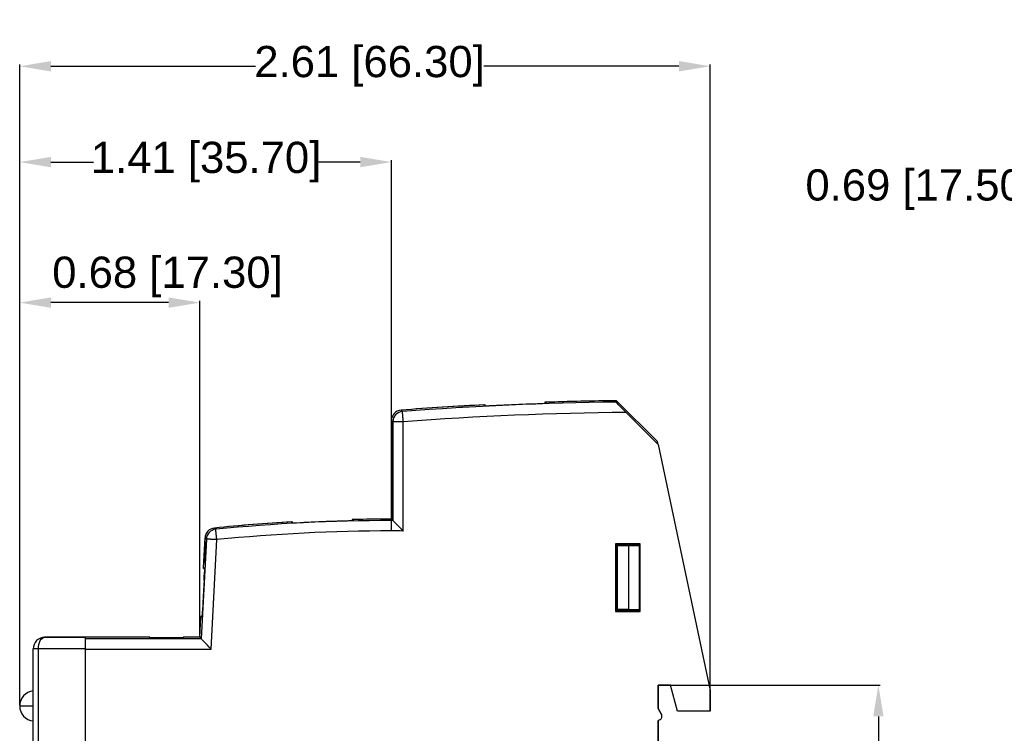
# Model space of a CAD drawing. Header units: millimetres. Extents: x -183 to 66, y -151 to -8.
# Tile 3 of 7: x -94 to 1, y -77 to -8. Entities that reach past the tile are written whole.
import ezdxf

# ---------------------------------------------------------------- set-up
doc = ezdxf.new("R2010")
doc.units = ezdxf.units.MM
doc.header["$MEASUREMENT"] = 0
doc.layers.get('0').update_dxf_attribs({"linetype": 'CONTINUOUS'})
doc.layers.get('Defpoints').update_dxf_attribs({"linetype": 'CONTINUOUS'})
doc.layers.add('SHAPE2DVIEW004', color=7, linetype='CONTINUOUS')
doc.layers.add('SHAPE2DVIEW005', color=7, linetype='CONTINUOUS')
doc.styles.get("Standard").update_dxf_attribs({"font": 'arial.ttf'})
doc.dimstyles.get("Standard").update_dxf_attribs({"dimscale": 0, "dimtxt": 2.5, "dimasz": 2.5, "dimexe": 1.25, "dimexo": 0.625, "dimtad": 1, "dimdsep": 46, "dimtxsty": 'Standard', "dimcen": 2.5, "dimadec": 0, "dimazin": 0, "dimtfac": 1, "dimtmove": 0, "dimatfit": 3, "dimfxl": 1, "dimarcsym": 0})

# ---------------------------------------------------------------- blocks, each defined once
blk = doc.blocks.new('*D0')
at = {"color": 0, "linetype": 'Continuous', "lineweight": -2, "transparency": 16777216}
for p, q in [((6.785, -24.455), (3.785, -24.455)), ((6.785, -45.767), (6.785, -24.275)), ((21.285, -24.455), (9.785, -24.455)), ((24.285, -45.767), (24.285, -24.275))]:
    blk.add_line(p, q, dxfattribs=at)
at = {"color": 0, "linetype": 'Continuous', "transparency": 16777216}
for points in [[(9.785, -23.955), (9.785, -24.955), (6.785, -24.455)], [(21.285, -23.955), (21.285, -24.955), (24.285, -24.455)]]:
    blk.add_solid(points, dxfattribs=at)
at = {"layer": 'Defpoints', "color": 0, "linetype": 'Continuous', "transparency": 16777216}
for p in [(6.785, -24.455), (6.785, -45.829), (24.285, -45.829)]:
    blk.add_point(p, dxfattribs=at)
at = {"color": 0, "linetype": 'Continuous', "transparency": 16777216, "insert": (-7.151, -24.455), "char_height": 3, "attachment_point": 5}
blk.add_mtext('\\A1;0.69 [17.50]', dxfattribs=at)
blk = doc.blocks.new('*D6')
at = {"color": 0, "linetype": 'Continuous', "lineweight": -2, "transparency": 16777216}
for p, q in [((-32.309, -72.055), (-11.033, -72.055)), ((-11.213, -75.055), (-11.213, -87.693)), ((-11.213, -104.355), (-11.213, -91.718)), ((-32.309, -107.355), (-11.033, -107.355))]:
    blk.add_line(p, q, dxfattribs=at)
at = {"color": 0, "linetype": 'Continuous', "transparency": 16777216}
for points in [[(-11.713, -75.055), (-10.713, -75.055), (-11.213, -72.055)], [(-11.713, -104.355), (-10.713, -104.355), (-11.213, -107.355)]]:
    blk.add_solid(points, dxfattribs=at)
at = {"layer": 'Defpoints', "color": 0, "linetype": 'Continuous', "transparency": 16777216}
for p in [(-32.371, -72.055), (-32.371, -107.355), (-11.213, -107.355)]:
    blk.add_point(p, dxfattribs=at)
at = {"color": 0, "linetype": 'Continuous', "transparency": 16777216, "insert": (-11.213, -89.705), "char_height": 3, "attachment_point": 5}
blk.add_mtext('\\A1;1.39 [35.30]', dxfattribs=at)
blk = doc.blocks.new('*D7')
at = {"color": 0, "linetype": 'Continuous', "lineweight": -2, "transparency": 16777216}
for p, q in [((-93.669, -73.987), (-93.669, -12.424)), ((-90.669, -12.604), (-71.034, -12.604)), ((-30.371, -12.604), (-49.111, -12.604)), ((-27.371, -74.493), (-27.371, -12.424))]:
    blk.add_line(p, q, dxfattribs=at)
at = {"color": 0, "linetype": 'Continuous', "transparency": 16777216}
for points in [[(-90.669, -12.104), (-90.669, -13.104), (-93.669, -12.604)], [(-30.371, -12.104), (-30.371, -13.104), (-27.371, -12.604)]]:
    blk.add_solid(points, dxfattribs=at)
at = {"layer": 'Defpoints', "color": 0, "linetype": 'Continuous', "transparency": 16777216}
for p in [(-27.371, -12.604), (-93.669, -74.05), (-27.371, -74.555)]:
    blk.add_point(p, dxfattribs=at)
at = {"color": 0, "linetype": 'Continuous', "transparency": 16777216, "insert": (-60.073, -12.604), "char_height": 3, "attachment_point": 5}
blk.add_mtext('\\A1;2.61 [66.30]', dxfattribs=at)
blk = doc.blocks.new('*D8')
at = {"color": 0, "linetype": 'Continuous', "lineweight": -2, "transparency": 16777216}
for p, q in [((-93.669, -73.987), (-93.669, -21.63)), ((-57.971, -56.043), (-57.971, -21.63)), ((-90.669, -21.81), (-86.569, -21.81)), ((-60.971, -21.81), (-64.98, -21.81))]:
    blk.add_line(p, q, dxfattribs=at)
at = {"color": 0, "linetype": 'Continuous', "transparency": 16777216}
for points in [[(-90.669, -21.31), (-90.669, -22.31), (-93.669, -21.81)], [(-60.971, -21.31), (-60.971, -22.31), (-57.971, -21.81)]]:
    blk.add_solid(points, dxfattribs=at)
at = {"layer": 'Defpoints', "color": 0, "linetype": 'Continuous', "transparency": 16777216}
for p in [(-93.669, -21.81), (-57.971, -56.105), (-93.669, -74.05)]:
    blk.add_point(p, dxfattribs=at)
at = {"color": 0, "linetype": 'Continuous', "transparency": 16777216, "insert": (-75.775, -21.81), "char_height": 3, "attachment_point": 5}
blk.add_mtext('\\A1;1.41 [35.70]', dxfattribs=at)
blk = doc.blocks.new('*D9')
at = {"color": 0, "linetype": 'Continuous', "lineweight": -2, "transparency": 16777216}
for p, q in [((-93.669, -73.987), (-93.669, -35.127)), ((-79.371, -35.307), (-90.669, -35.307)), ((-76.371, -67.393), (-76.371, -35.127))]:
    blk.add_line(p, q, dxfattribs=at)
at = {"color": 0, "linetype": 'Continuous', "transparency": 16777216}
for points in [[(-90.669, -34.807), (-90.669, -35.807), (-93.669, -35.307)], [(-79.371, -34.807), (-79.371, -35.807), (-76.371, -35.307)]]:
    blk.add_solid(points, dxfattribs=at)
at = {"layer": 'Defpoints', "color": 0, "linetype": 'Continuous', "transparency": 16777216}
for p in [(-93.669, -35.307), (-76.371, -67.455), (-93.669, -74.05)]:
    blk.add_point(p, dxfattribs=at)
at = {"color": 0, "linetype": 'Continuous', "transparency": 16777216, "insert": (-79.477, -32.84), "char_height": 3, "attachment_point": 5}
blk.add_mtext('\\A1;0.68 [17.30]', dxfattribs=at)

msp = doc.modelspace()

# ---------------------------------------------------------------- linework, layer by layer
at = {"layer": 'SHAPE2DVIEW004'}
for start, end in [(96.0092866, 180), (180, 263.9907134)]:
    msp.add_arc((-92.21931, -74.04952), 1.45, start, end, dxfattribs=at)
msp.add_open_spline([(-93.66931, -74.04952), (-93.66475, -74.04952), (-93.66019, -74.04952), (-93.64657, -74.04952), (-93.63295, -74.04952), (-93.61045, -74.04952), (-93.58794, -74.04952), (-93.55683, -74.04952), (-93.52571, -74.04952), (-93.48639, -74.04952), (-93.44706, -74.04952), (-93.40001, -74.04952), (-93.35297, -74.04952), (-93.29879, -74.04952), (-93.24461, -74.04952), (-93.18399, -74.04952), (-93.12337, -74.04952), (-93.05706, -74.04952), (-92.99076, -74.04952), (-92.9196, -74.04952), (-92.84844, -74.04952), (-92.6999, -74.04952), (-92.54196, -74.04952), (-92.38223, -74.04952), (-92.37111, -74.04952)], degree=2, knots=[3.14159265, 3.14159265, 3.14159265, 3.25379239, 3.25379239, 3.36599213, 3.36599213, 3.47819187, 3.47819187, 3.5903916, 3.5903916, 3.70259134, 3.70259134, 3.81479108, 3.81479108, 3.92699082, 3.92699082, 4.03919056, 4.03919056, 4.15139029, 4.15139029, 4.26359003, 4.26359003, 4.4879895, 4.4879895, 4.71238898, 4.71238898, 4.71238898], dxfattribs=at)
at = {"layer": 'SHAPE2DVIEW005'}
for p, q in [((-48.95631, -45.25121), (-48.95631, -45.12447)), ((-43.24131, -44.88519), (-43.24131, -45.01185)), ((-32.42907, -48.64716), (-36.34702, -44.7292)), ((-32.42907, -48.64716), (-36.34702, -44.7292)), ((-35.4373, -45.85492), (-32.37111, -48.92111)), ((-57.97111, -46.6311), (-57.97111, -49.71032)), ((-57.97111, -46.6311), (-57.97111, -49.62653)), ((-57.83553, -46.75687), (-57.83553, -56.24075)), ((-56.83568, -57.24437), (-56.83568, -46.75687)), ((-57.95959, -47.66499), (-57.96406, -47.63935)), ((-57.9595, -47.63935), (-57.96406, -47.63935)), ((-57.95605, -48.17782), (-57.95559, -47.94705)), ((-57.94642, -47.94985), (-57.95494, -47.94985)), ((-57.94544, -47.3573), (-57.95371, -47.3573)), ((-57.94468, -48.15057), (-57.95315, -48.15057)), ((-57.94393, -47.64336), (-57.9484, -47.64336)), ((-57.96451, -48.58807), (-57.96003, -48.56243)), ((-57.95993, -48.58807), (-57.96451, -48.58807)), ((-57.94462, -48.92141), (-57.95349, -48.92141)), ((-57.94213, -48.52277), (-57.94661, -48.52277)), ((-32.37111, -48.92111), (-32.42907, -48.64716)), ((-32.37111, -48.92111), (-27.37111, -72.55512)), ((-57.88733, -49.71032), (-57.97111, -49.62653)), ((-57.97111, -49.71032), (-57.88733, -49.71032)), ((-57.97111, -54.33312), (-57.97111, -56.10512)), ((-57.88733, -54.33312), (-57.97111, -54.33312)), ((-57.97111, -54.4169), (-57.88733, -54.33312)), ((-57.97111, -54.4169), (-57.97111, -56.10512)), ((-67.45631, -56.49706), (-67.45631, -56.37028)), ((-61.74131, -56.14698), (-61.74131, -56.2736)), ((-75.74109, -58.02424), (-76.24245, -67.5907)), ((-76.02462, -60.84372), (-75.8704, -57.90095)), ((-76.02023, -60.75993), (-75.8704, -57.90095)), ((-75.93894, -60.26062), (-75.8343, -58.26336)), ((-75.82937, -58.26336), (-75.92194, -60.03017)), ((-75.8343, -58.26336), (-75.82937, -58.26336)), ((-75.82939, -58.26362), (-75.8343, -58.26336)), ((-75.80158, -58.49429), (-75.81063, -58.49381)), ((-75.29363, -68.59055), (-74.74261, -58.07657)), ((-36.44704, -58.46419), (-36.44704, -64.96605)), ((-34.09518, -58.46419), (-36.44704, -58.46419)), ((-36.44704, -58.46419), (-36.43133, -58.4799)), ((-36.42111, -58.49012), (-36.43133, -58.4799)), ((-36.43133, -58.4799), (-36.43133, -64.95034)), ((-34.92111, -58.49012), (-36.42111, -58.49012)), ((-36.37111, -58.49012), (-36.37111, -64.94012)), ((-36.3026, -58.49012), (-36.3026, -58.54012)), ((-36.3026, -58.54012), (-34.94966, -58.54012)), ((-36.25024, -58.64485), (-36.3026, -58.54012)), ((-34.87111, -58.54012), (-34.94966, -58.54012)), ((-34.87111, -58.61867), (-34.94966, -58.54012)), ((-34.87111, -58.54012), (-34.92111, -58.49012)), ((-34.87111, -58.61867), (-34.87111, -58.54012)), ((-34.87111, -58.54012), (-34.17111, -58.54012)), ((-34.87111, -58.61867), (-34.17111, -58.61867)), ((-34.09518, -58.46419), (-34.17111, -58.54012)), ((-34.17111, -58.54012), (-34.17111, -58.61867)), ((-34.17111, -58.62739), (-34.17111, -58.61867)), ((-34.09518, -64.96605), (-34.09518, -58.46419)), ((-75.8605, -59.51399), (-75.86708, -59.51365)), ((-75.83603, -58.85229), (-75.83917, -58.82669)), ((-75.83469, -58.82692), (-75.83917, -58.82669)), ((-75.81672, -58.81732), (-75.82119, -58.81709)), ((-36.25024, -64.78539), (-36.25024, -58.64485)), ((-36.25024, -58.64485), (-35.17111, -58.64485)), ((-35.17111, -58.64485), (-34.17111, -58.62739)), ((-35.17111, -64.78539), (-35.17111, -58.64485)), ((-34.17111, -58.62739), (-34.17111, -64.80284)), ((-75.91743, -60.26062), (-75.93894, -60.26062)), ((-75.92194, -60.03017), (-75.90536, -60.03017)), ((-75.90541, -60.03103), (-75.92194, -60.03017)), ((-75.90536, -60.03017), (-75.91743, -60.26062)), ((-75.89189, -60.26062), (-75.91475, -60.26062)), ((-75.88265, -60.08415), (-75.90497, -60.08298)), ((-75.89558, -60.00456), (-75.87848, -60.00456)), ((-75.87852, -60.00545), (-75.89558, -60.00456)), ((-75.87848, -60.00456), (-75.89189, -60.26062)), ((-76.02462, -60.84372), (-75.94072, -60.84372)), ((-76.02023, -60.75993), (-75.94072, -60.84372)), ((-36.44704, -64.96605), (-36.43133, -64.95034)), ((-36.44704, -64.96605), (-34.09518, -64.96605)), ((-36.43133, -64.95034), (-36.42111, -64.94012)), ((-36.42111, -64.94012), (-34.92111, -64.94012)), ((-36.25024, -64.78539), (-36.3026, -64.89012)), ((-34.94966, -64.89012), (-36.3026, -64.89012)), ((-36.3026, -64.89012), (-36.3026, -64.94012)), ((-35.17111, -64.78539), (-36.25024, -64.78539)), ((-34.17111, -64.80284), (-35.17111, -64.78539)), ((-34.87111, -64.81157), (-34.94966, -64.89012)), ((-34.94966, -64.89012), (-34.87111, -64.89012)), ((-34.87111, -64.89012), (-34.92111, -64.94012)), ((-34.17111, -64.81157), (-34.87111, -64.81157)), ((-34.87111, -64.89012), (-34.87111, -64.81157)), ((-34.17111, -64.89012), (-34.87111, -64.89012)), ((-34.17111, -64.80284), (-34.17111, -64.81157)), ((-34.17111, -64.81157), (-34.17111, -64.89012)), ((-34.09518, -64.96605), (-34.17111, -64.89012)), ((-76.37111, -67.45512), (-76.26689, -65.46652)), ((-76.37111, -67.45512), (-76.27128, -65.5503)), ((-76.18299, -65.46652), (-76.27128, -65.5503)), ((-76.18299, -65.46652), (-76.26689, -65.46652)), ((-91.27111, -67.45512), (-87.37111, -67.45512)), ((-87.37111, -67.45512), (-91.27111, -67.45512)), ((-81.17111, -67.45512), (-87.37111, -67.45512)), ((-81.17111, -67.45512), (-87.37111, -67.45512)), ((-76.24245, -67.5907), (-87.37111, -67.5907)), ((-81.17111, -67.50836), (-81.17111, -67.45512)), ((-77.97111, -67.50836), (-81.17111, -67.50836)), ((-77.97111, -67.50836), (-81.17111, -67.50836)), ((-76.37111, -67.45512), (-77.97111, -67.45512)), ((-76.37111, -67.45512), (-77.97111, -67.45512)), ((-77.97111, -67.45512), (-77.97111, -67.50836)), ((-76.37111, -67.45512), (-76.24245, -67.5907)), ((-92.37111, -110.85512), (-92.37111, -68.55512)), ((-91.87111, -110.85512), (-91.87111, -68.55512)), ((-87.37111, -68.55512), (-91.87111, -68.55512)), ((-87.37111, -68.55512), (-87.37111, -110.85512)), ((-87.37111, -68.59055), (-87.37111, -110.81969)), ((-87.37111, -68.59055), (-75.29363, -68.59055)), ((-32.37111, -72.05512), (-32.37111, -74.30512)), ((-32.37111, -72.05512), (-31.17111, -72.05512)), ((-32.37111, -74.30512), (-32.37111, -72.05512)), ((-31.17111, -72.05512), (-32.37111, -72.05512)), ((-30.50124, -74.55512), (-31.17111, -72.05512)), ((-27.37111, -72.55512), (-27.37111, -74.55512)), ((-32.04635, -74.86762), (-32.37111, -74.30512)), ((-32.37111, -74.30512), (-32.04635, -74.86762)), ((-27.37111, -74.55512), (-30.50124, -74.55512)), ((-32.20362, -75.39064), (-32.37111, -75.45577)), ((-32.37111, -75.45577), (-32.37111, -106.31952)), ((-32.37111, -107.35512), (-32.37111, -75.45577))]:
    msp.add_line(p, q, dxfattribs=at)
for centre, radius, start, end in [((-32.37111, -372.88512), 328.18, 92.8967851, 94.3120474), ((-32.37111, -372.88512), 328.18, 92.9189134, 94.3120474), ((-32.37111, -372.88512), 328.04442, 90.7041342, 94.2900185), ((-32.37111, -372.88512), 328.05342, 91.8988695, 92.8979038), ((-32.37111, -372.88512), 328.18, 90.6941578, 91.8981368), ((-32.37111, -372.88512), 328.18, 90.6941578, 91.8760249), ((-32.37111, -372.88512), 327.04457, 90.537182, 94.2900185), ((-57.97111, -225.88512), 169.78, 93.2026448, 95.7469476), ((-57.97111, -225.88512), 169.78, 93.245431, 95.7469476), ((-57.97111, -225.88512), 169.64442, 90, 95.7074321), ((-57.97111, -225.88512), 169.65342, 91.2733863, 93.2050369), ((-57.97111, -225.88512), 169.78, 90, 91.2724367), ((-57.97111, -225.88512), 169.78, 90, 91.2297081), ((-57.97111, -225.88512), 169.64442, 89.9542087, 90), ((-57.97111, -225.88512), 168.64457, 90, 95.7074321), ((-57.97111, -225.88512), 168.64457, 89.6142432, 90), ((-32.37111, -75.05512), 0.375, 296.5279225, 30)]:
    msp.add_arc(centre, radius, start, end, dxfattribs=at)
for centre, major_axis, ratio, start_param, end_param in [((-56.83568, -46.75687), (0.68015, 0.73308), 0.99971665, -5.46020837, -3.96456959), ((-74.74261, -58.07657), (0.6902, 0.72361), 0.99973549, -5.42166972, -4.00310824)]:
    msp.add_ellipse(centre, major_axis=major_axis, ratio=ratio, start_param=start_param, end_param=end_param, dxfattribs=at)
for points, degree in [([(-48.95631, -45.25121), (-49.08289, -45.1309)], 1), ([(-43.11473, -44.88102), (-43.24131, -45.01185)], 1), ([(-36.34702, -44.7292), (-36.4025, -44.86547)], 1), ([(-56.91047, -45.75982), (-57.04644, -45.63408)], 1), ([(-57.97111, -46.6311), (-57.83553, -46.75687)], 1), ([(-57.95315, -48.15057), (-57.95463, -48.15352), (-57.95605, -48.17782)], 2), ([(-57.95559, -47.94705), (-57.95494, -47.94985)], 1), ([(-57.85525, -50.61995), (-57.84954, -51.04446), (-57.84692, -51.56689), (-57.84698, -52.02172)], 3), ([(-67.45631, -56.49706), (-67.58289, -56.37741)], 1), ([(-61.61473, -56.14422), (-61.74131, -56.2736)], 1), ([(-57.83553, -56.24075), (-57.97111, -56.10512)], 1), ([(-74.84205, -57.08168), (-74.97204, -56.95846)], 1), ([(-75.8704, -57.90095), (-75.74109, -58.02424)], 1), ([(-75.91475, -60.26062), (-75.91001, -60.16937), (-75.90497, -60.08298)], 2), ([(-75.96624, -61.99796), (-75.9539, -61.70638), (-75.94593, -61.4713)], 2), ([(-91.27111, -67.45512), (-91.2716, -67.45512)], 1), ([(-87.37111, -68.55512), (-87.37111, -68.59055)], 1)]:
    msp.add_open_spline(points, degree=degree, dxfattribs=at)
for points, degree, knots in [([(-35.4373, -45.85492), (-35.65669, -45.63552), (-35.87607, -45.4144), (-36.06473, -45.22179), (-36.25017, -45.03254), (-36.40574, -44.87015), (-36.4025, -44.86547)], 3, [0, 0, 0, 0, 0.000926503, 0.000926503, 0.000926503, 0.001853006, 0.001853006, 0.001853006, 0.001853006]), ([(-57.04644, -45.63408), (-57.29578, -45.65185), (-57.5352, -45.76789), (-57.7042, -45.951), (-57.87356, -46.13352), (-57.97111, -46.37968), (-57.97111, -46.6311)], 3, [0, 0, 0, 0, 0.00074356, 0.00074356, 0.00074356, 0.001487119, 0.001487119, 0.001487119, 0.001487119]), ([(-57.04644, -45.63408), (-57.29578, -45.65185), (-57.5352, -45.76789), (-57.7042, -45.951), (-57.87356, -46.13352), (-57.97111, -46.37968), (-57.97111, -46.6311)], 3, [0, 0, 0, 0, 0.00074356, 0.00074356, 0.00074356, 0.001487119, 0.001487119, 0.001487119, 0.001487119]), ([(-56.83568, -46.75687), (-56.84676, -46.60916), (-56.85774, -46.46282), (-56.8678, -46.32868), (-56.87275, -46.26275), (-56.87744, -46.20018), (-56.88188, -46.14097), (-56.88396, -46.11329), (-56.88604, -46.0856), (-56.88811, -46.05792), (-56.88997, -46.0331), (-56.89184, -46.00828), (-56.8937, -45.98347), (-56.89532, -45.96182), (-56.89695, -45.94017), (-56.89857, -45.91852), (-56.89994, -45.90031), (-56.9013, -45.8821), (-56.90267, -45.86389), (-56.90376, -45.84933), (-56.90485, -45.83478), (-56.90594, -45.82023), (-56.90675, -45.80952), (-56.90755, -45.79881), (-56.90835, -45.7881), (-56.90886, -45.78136), (-56.90936, -45.77462), (-56.90987, -45.76788), (-56.91007, -45.76519), (-56.91027, -45.76251), (-56.91047, -45.75982)], 3, [4.71238898, 4.71238898, 4.71238898, 4.71238898, 5.15620128, 5.15620128, 5.15620128, 5.37810742, 5.37810742, 5.37810742, 5.4890605, 5.4890605, 5.4890605, 5.60001357, 5.60001357, 5.60001357, 5.71096665, 5.71096665, 5.71096665, 5.82191972, 5.82191972, 5.82191972, 5.93287279, 5.93287279, 5.93287279, 6.04382587, 6.04382587, 6.04382587, 6.15477894, 6.15477894, 6.15477894, 6.26573202, 6.26573202, 6.26573202, 6.26573202]), ([(-57.96406, -47.63935), (-57.96363, -47.49691), (-57.96254, -47.35615), (-57.96059, -47.26075), (-57.95864, -47.16872), (-57.95639, -47.12398), (-57.95385, -47.12653)], 3, [0, 0, 0, 0, 0.51058727, 0.51058727, 0.51058727, 1, 1, 1, 1]), ([(-57.95385, -47.12653), (-57.95113, -47.12588), (-57.94874, -47.17582), (-57.94667, -47.27637), (-57.94494, -47.36722), (-57.94392, -47.50052), (-57.94392, -47.63495)], 3, [0, 0, 0, 0, 0.52646581, 0.52646581, 0.52646581, 1, 1, 1, 1]), ([(-56.83568, -46.75687), (-57.0032, -46.75687), (-57.16243, -46.75687), (-57.26655, -46.75687), (-57.36242, -46.75687), (-57.45543, -46.75687), (-57.53659, -46.75687), (-57.57392, -46.75687), (-57.61125, -46.75687), (-57.64382, -46.75687), (-57.67638, -46.75687), (-57.70378, -46.75687), (-57.73117, -46.75687), (-57.75306, -46.75687), (-57.77495, -46.75687), (-57.79106, -46.75687), (-57.80717, -46.75687), (-57.81731, -46.75687), (-57.82745, -46.75687), (-57.83149, -46.75687), (-57.83553, -46.75687)], 2, [1.57079633, 1.57079633, 1.57079633, 1.90365555, 1.90365555, 2.1255617, 2.1255617, 2.34746784, 2.34746784, 2.45842092, 2.45842092, 2.56937399, 2.56937399, 2.68032707, 2.68032707, 2.79128014, 2.79128014, 2.90223321, 2.90223321, 3.01318629, 3.01318629, 3.12413936, 3.12413936, 3.12413936]), ([(-57.95371, -47.3573), (-57.95517, -47.35578), (-57.95647, -47.38142), (-57.95759, -47.43423), (-57.95876, -47.49218), (-57.95935, -47.57934), (-57.95959, -47.66499)], 3, [0, 0, 0, 0, 0.47765247, 0.47765247, 0.47765247, 1, 1, 1, 1]), ([(-57.95494, -47.94985), (-57.9533, -47.95027), (-57.95179, -47.92517), (-57.95041, -47.87453), (-57.94904, -47.82699), (-57.94835, -47.73312), (-57.9484, -47.64336)], 3, [0, 0, 0, 0, 0.50333665, 0.50333665, 0.50333665, 1, 1, 1, 1]), ([(-57.9484, -47.64336), (-57.94837, -47.56707), (-57.9489, -47.49009), (-57.94989, -47.43823), (-57.95097, -47.38259), (-57.95225, -47.35561), (-57.95371, -47.3573)], 3, [0, 0, 0, 0, 0.48846718, 0.48846718, 0.48846718, 1, 1, 1, 1]), ([(-57.94661, -48.52277), (-57.94658, -48.42454), (-57.94721, -48.32461), (-57.94845, -48.25594), (-57.94977, -48.1842), (-57.95133, -48.14908), (-57.95315, -48.15057)], 3, [0, 0, 0, 0, 0.49829675, 0.49829675, 0.49829675, 1, 1, 1, 1]), ([(-57.94392, -47.63495), (-57.94392, -47.76082), (-57.94513, -47.86612), (-57.94649, -47.97759), (-57.94869, -48.03158)], 2, [0, 0, 0, 0.47906584, 0.47906584, 1, 1, 1]), ([(-57.94869, -48.03158), (-57.94673, -48.05589), (-57.94513, -48.11252), (-57.94388, -48.20145), (-57.94263, -48.29259), (-57.94212, -48.41036), (-57.94213, -48.52477)], 3, [0, 0, 0, 0, 0.48908652, 0.48908652, 0.48908652, 1, 1, 1, 1]), ([(-57.95365, -49.15217), (-57.9565, -49.15494), (-57.95899, -49.10259), (-57.96112, -48.99512), (-57.96313, -48.89171), (-57.96428, -48.7412), (-57.96451, -48.58807)], 3, [0, 0, 0, 0, 0.50288578, 0.50288578, 0.50288578, 1, 1, 1, 1]), ([(-57.96003, -48.56243), (-57.9597, -48.65218), (-57.95918, -48.74347), (-57.95812, -48.81443), (-57.957, -48.8912), (-57.95519, -48.92294), (-57.95349, -48.92141)], 3, [0, 0, 0, 0, 0.48416241, 0.48416241, 0.48416241, 1, 1, 1, 1]), ([(-57.94213, -48.52477), (-57.94208, -48.69083), (-57.94329, -48.85559), (-57.9454, -48.96948), (-57.94771, -49.09401), (-57.95046, -49.15491), (-57.95365, -49.15217)], 3, [0, 0, 0, 0, 0.48810432, 0.48810432, 0.48810432, 1, 1, 1, 1]), ([(-57.95349, -48.92141), (-57.95153, -48.92382), (-57.94987, -48.88562), (-57.94849, -48.80682), (-57.94722, -48.73168), (-57.94658, -48.62654), (-57.94661, -48.52277)], 3, [0, 0, 0, 0, 0.50496215, 0.50496215, 0.50496215, 1, 1, 1, 1]), ([(-57.88733, -54.33312), (-57.88071, -54.33232), (-57.87185, -54.24152), (-57.86312, -53.87084), (-57.85866, -53.68543), (-57.85486, -53.43163), (-57.85173, -53.10944), (-57.84873, -52.7903), (-57.84696, -52.40756), (-57.84698, -52.02172), (-57.84696, -51.63588), (-57.84873, -51.25314), (-57.85173, -50.934), (-57.85486, -50.61181), (-57.85866, -50.35801), (-57.86312, -50.1726), (-57.87185, -49.80192), (-57.88071, -49.71112), (-57.88733, -49.71032)], 3, [1.57079633, 1.57079633, 1.57079633, 1.57079633, 2.35619449, 2.35619449, 2.35619449, 2.74889357, 2.74889357, 2.74889357, 3.14159265, 3.14159265, 3.14159265, 3.53429174, 3.53429174, 3.53429174, 3.92699082, 3.92699082, 3.92699082, 4.71238898, 4.71238898, 4.71238898, 4.71238898]), ([(-57.97111, -57.24055), (-57.97111, -57.07303), (-57.97111, -56.9138), (-57.97111, -56.80968), (-57.97111, -56.7138), (-57.97111, -56.62079), (-57.97111, -56.53964), (-57.97111, -56.5023), (-57.97111, -56.46497), (-57.97111, -56.43241), (-57.97111, -56.39985), (-57.97111, -56.37245), (-57.97111, -56.34506), (-57.97111, -56.32317), (-57.97111, -56.30128), (-57.97111, -56.28517), (-57.97111, -56.26906), (-57.97111, -56.25892), (-57.97111, -56.24878), (-57.97111, -56.24474), (-57.97111, -56.2407)], 2, [3.14159265, 3.14159265, 3.14159265, 3.47445188, 3.47445188, 3.69635802, 3.69635802, 3.91826417, 3.91826417, 4.02921724, 4.02921724, 4.14017032, 4.14017032, 4.25112339, 4.25112339, 4.36207647, 4.36207647, 4.47302954, 4.47302954, 4.58398261, 4.58398261, 4.69493569, 4.69493569, 4.69493569]), ([(-56.83568, -57.24437), (-57.05793, -57.02061), (-57.28296, -56.79455), (-57.47497, -56.60198), (-57.66644, -56.40995), (-57.82978, -56.24651), (-57.83553, -56.24075)], 3, [-0.000006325, -0.000006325, -0.000006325, -0.000006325, 0.000939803, 0.000939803, 0.000939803, 0.001885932, 0.001885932, 0.001885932, 0.001885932]), ([(-74.97204, -56.95846), (-75.20772, -56.98133), (-75.43295, -57.09178), (-75.59562, -57.26336), (-75.75932, -57.43507), (-75.85792, -57.66279), (-75.8704, -57.90095)], 3, [0, 0, 0, 0, 0.000705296, 0.000705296, 0.000705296, 0.001410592, 0.001410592, 0.001410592, 0.001410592]), ([(-74.97204, -56.95846), (-75.20772, -56.98133), (-75.43295, -57.09178), (-75.59562, -57.26336), (-75.75932, -57.43507), (-75.85792, -57.66279), (-75.8704, -57.90095)], 3, [0, 0, 0, 0, 0.000705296, 0.000705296, 0.000705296, 0.001410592, 0.001410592, 0.001410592, 0.001410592]), ([(-74.74261, -58.07657), (-74.75927, -57.90989), (-74.77511, -57.75145), (-74.78546, -57.64784), (-74.795, -57.55244), (-74.80425, -57.45989), (-74.81232, -57.37914), (-74.81603, -57.34199), (-74.81974, -57.30484), (-74.82298, -57.27244), (-74.82622, -57.24004), (-74.82894, -57.21278), (-74.83167, -57.18552), (-74.83385, -57.16374), (-74.83602, -57.14196), (-74.83762, -57.12593), (-74.83923, -57.1099), (-74.84024, -57.09981), (-74.84124, -57.08972), (-74.84165, -57.0857), (-74.84205, -57.08168)], 2, [4.71238898, 4.71238898, 4.71238898, 5.0452482, 5.0452482, 5.26715435, 5.26715435, 5.4890605, 5.4890605, 5.60001357, 5.60001357, 5.71096665, 5.71096665, 5.82191972, 5.82191972, 5.93287279, 5.93287279, 6.04382587, 6.04382587, 6.15477894, 6.15477894, 6.26573202, 6.26573202, 6.26573202]), ([(-75.83917, -58.82669), (-75.83078, -58.67104), (-75.82141, -58.51116), (-75.81384, -58.40739), (-75.8061, -58.30057), (-75.8012, -58.26273), (-75.79846, -58.26336)], 3, [0, 0, 0, 0, 0.49577735, 0.49577735, 0.49577735, 1, 1, 1, 1]), ([(-75.81063, -58.49381), (-75.81231, -58.49312), (-75.81551, -58.51976), (-75.8204, -58.58863), (-75.82514, -58.65453), (-75.83099, -58.7558), (-75.83603, -58.85229)], 3, [0, 0, 0, 0, 0.50470423, 0.50470423, 0.50470423, 1, 1, 1, 1]), ([(-75.82119, -58.81709), (-75.81662, -58.73031), (-75.8128, -58.64481), (-75.8109, -58.58703), (-75.80864, -58.5204), (-75.80894, -58.49323), (-75.81063, -58.49381)], 3, [0, 0, 0, 0, 0.47498853, 0.47498853, 0.47498853, 1, 1, 1, 1]), ([(-75.79846, -58.26336), (-75.79555, -58.26188), (-75.79492, -58.30637), (-75.7989, -58.42179), (-75.80224, -58.52161), (-75.80885, -58.66795), (-75.81659, -58.81469)], 3, [0, 0, 0, 0, 0.52658688, 0.52658688, 0.52658688, 1, 1, 1, 1]), ([(-74.74261, -58.07657), (-74.9099, -58.0678), (-75.06891, -58.05947), (-75.17289, -58.05402), (-75.26864, -58.049), (-75.36152, -58.04414), (-75.44256, -58.03989), (-75.47984, -58.03794), (-75.51712, -58.03598), (-75.54964, -58.03428), (-75.58216, -58.03257), (-75.60952, -58.03114), (-75.63688, -58.02971), (-75.65873, -58.02856), (-75.68059, -58.02741), (-75.69668, -58.02657), (-75.71277, -58.02573), (-75.7229, -58.0252), (-75.73302, -58.02467), (-75.73706, -58.02446), (-75.74109, -58.02424)], 2, [1.57079633, 1.57079633, 1.57079633, 1.90365555, 1.90365555, 2.1255617, 2.1255617, 2.34746784, 2.34746784, 2.45842092, 2.45842092, 2.56937399, 2.56937399, 2.68032707, 2.68032707, 2.79128014, 2.79128014, 2.90223321, 2.90223321, 3.01318629, 3.01318629, 3.12413936, 3.12413936, 3.12413936]), ([(-75.90497, -60.08298), (-75.89499, -59.91251), (-75.88576, -59.77571), (-75.87593, -59.63117), (-75.86708, -59.51365)], 2, [0, 0, 0, 0.4806748, 0.4806748, 1, 1, 1]), ([(-75.81659, -58.81469), (-75.82585, -58.99216), (-75.83604, -59.15881), (-75.84496, -59.2912), (-75.85348, -59.41797), (-75.86137, -59.52644), (-75.86921, -59.63407)], 3, [0, 0, 0, 0, 0.51396015, 0.51396015, 0.51396015, 1, 1, 1, 1]), ([(-75.86708, -59.51365), (-75.85703, -59.37713), (-75.84642, -59.22518), (-75.83447, -59.06079), (-75.82119, -58.81709)], 2, [0, 0, 0, 0.47427277, 0.47427277, 1, 1, 1]), ([(-75.86921, -59.63407), (-75.87576, -59.72329), (-75.88231, -59.81252), (-75.88853, -59.89642), (-75.89558, -60.00456)], 2, [0, 0, 0, 0.51148362, 0.51148362, 1, 1, 1]), ([(-75.94072, -60.84372), (-75.93413, -60.84452), (-75.93003, -60.93532), (-75.94071, -61.306), (-75.94596, -61.49141), (-75.95546, -61.74521), (-75.9692, -62.0674), (-75.98293, -62.38654), (-76.00122, -62.76928), (-76.02146, -63.15512), (-76.04166, -63.54096), (-76.06349, -63.9237), (-76.08321, -64.24284), (-76.10324, -64.56503), (-76.12034, -64.81883), (-76.13452, -65.00424), (-76.1627, -65.37492), (-76.17632, -65.46572), (-76.18299, -65.46652)], 3, [2.81967451, 2.81967451, 2.81967451, 2.81967451, 3.60507267, 3.60507267, 3.60507267, 3.99777175, 3.99777175, 3.99777175, 4.39047083, 4.39047083, 4.39047083, 4.78316992, 4.78316992, 4.78316992, 5.175869, 5.175869, 5.175869, 5.96126716, 5.96126716, 5.96126716, 5.96126716]), ([(-91.27111, -67.45512), (-91.52905, -67.45158), (-91.83392, -67.5585), (-92.04893, -67.7773), (-92.26772, -67.99231), (-92.37464, -68.29717), (-92.37111, -68.55512)], 3, [4.71238898, 4.71238898, 4.71238898, 4.71238898, 5.49778714, 5.49778714, 5.49778714, 6.28318531, 6.28318531, 6.28318531, 6.28318531]), ([(-91.27111, -67.45512), (-91.52905, -67.45158), (-91.83392, -67.5585), (-92.04893, -67.7773), (-92.26772, -67.99231), (-92.37464, -68.29717), (-92.37111, -68.55512)], 3, [4.71238898, 4.71238898, 4.71238898, 4.71238898, 5.49778714, 5.49778714, 5.49778714, 6.28318531, 6.28318531, 6.28318531, 6.28318531]), ([(-91.87111, -68.55512), (-91.87304, -68.29717), (-91.81472, -67.99231), (-91.69537, -67.7773), (-91.5781, -67.5585), (-91.41181, -67.45158), (-91.27111, -67.45512)], 3, [0, 0, 0, 0, 0.78539816, 0.78539816, 0.78539816, 1.57079633, 1.57079633, 1.57079633, 1.57079633]), ([(-87.37111, -67.45512), (-87.37111, -67.45742), (-87.37111, -67.45973), (-87.37111, -67.46203), (-87.37111, -67.46892), (-87.37111, -67.47581), (-87.37111, -67.4827), (-87.37111, -67.49408), (-87.37111, -67.50546), (-87.37111, -67.51685), (-87.37111, -67.53258), (-87.37111, -67.54832), (-87.37111, -67.56405), (-87.37111, -67.58394), (-87.37111, -67.60383), (-87.37111, -67.62372), (-87.37111, -67.64751), (-87.37111, -67.67131), (-87.37111, -67.6951), (-87.37111, -67.7225), (-87.37111, -67.7499), (-87.37111, -67.7773), (-87.37111, -67.80796), (-87.37111, -67.83862), (-87.37111, -67.86928), (-87.37111, -67.93497), (-87.37111, -68.00449), (-87.37111, -68.07785), (-87.37111, -68.22714), (-87.37111, -68.39035), (-87.37111, -68.55512)], 3, [1.57079633, 1.57079633, 1.57079633, 1.57079633, 1.68299606, 1.68299606, 1.68299606, 1.7951958, 1.7951958, 1.7951958, 1.90739554, 1.90739554, 1.90739554, 2.01959528, 2.01959528, 2.01959528, 2.13179501, 2.13179501, 2.13179501, 2.24399475, 2.24399475, 2.24399475, 2.35619449, 2.35619449, 2.35619449, 2.46839423, 2.46839423, 2.46839423, 2.6927937, 2.6927937, 2.6927937, 3.14159265, 3.14159265, 3.14159265, 3.14159265]), ([(-75.29363, -68.59055), (-75.51426, -68.35805), (-75.77398, -68.08436), (-75.95877, -67.88964), (-76.14682, -67.69147), (-76.24138, -67.59183), (-76.24245, -67.5907)], 3, [4.71238898, 4.71238898, 4.71238898, 4.71238898, 5.4890605, 5.4890605, 5.4890605, 6.26573202, 6.26573202, 6.26573202, 6.26573202]), ([(-91.87111, -68.55512), (-92.00231, -68.55512), (-92.13158, -68.55512), (-92.22466, -68.55512), (-92.31713, -68.55512), (-92.37068, -68.55512), (-92.37111, -68.55512)], 3, [4.71238898, 4.71238898, 4.71238898, 4.71238898, 5.49778714, 5.49778714, 5.49778714, 6.28318531, 6.28318531, 6.28318531, 6.28318531])]:
    msp.add_open_spline(points, degree=degree, knots=knots, dxfattribs=at)

# ---------------------------------------------------------------- dimensions: what is measured, and where the dimension line sits
at = {"linetype": 'Continuous'}
for base, p1, p2, override, picture, middle in [((-27.37111, -12.60444), (-93.66931, -74.04952), (-27.37111, -74.55512), {"dimscale": 1, "dimtxt": 3, "dimasz": 3, "dimexe": 0.18, "dimexo": 0.0625, "dimgap": 0.09, "dimtad": 0, "dimtih": 1, "dimtoh": 1, "dimlfac": 0.03937, "dimzin": 0, "dimcen": 0.09, "dimtdec": 4, "dimtofl": 0, "dimtolj": 1, "dimtzin": 0}, '*D7', (-60.07281, -12.60444)), ((-93.66931, -21.80969), (-57.97111, -56.10512), (-93.66931, -74.04952), {"dimscale": 1, "dimtxt": 3, "dimasz": 3, "dimexe": 0.18, "dimexo": 0.0625, "dimgap": 0.09, "dimtad": 0, "dimtih": 1, "dimtoh": 1, "dimlfac": 0.03937, "dimzin": 0, "dimcen": 0.09, "dimtdec": 4, "dimtofl": 0, "dimtolj": 1, "dimtzin": 0}, '*D8', (-75.77463, -21.80969)), ((-93.66931, -35.30689), (-76.37111, -67.45512), (-93.66931, -74.04952), {"dimscale": 1, "dimtxt": 3, "dimasz": 3, "dimexe": 0.18, "dimexo": 0.0625, "dimgap": 0.09, "dimtad": 0, "dimtih": 1, "dimtoh": 1, "dimlfac": 0.03937, "dimzin": 0, "dimcen": 0.09, "dimtdec": 4, "dimtofl": 0, "dimtmove": 2, "dimtolj": 1, "dimtzin": 0}, '*D9', (-79.4768, -32.84032))]:
    dim = msp.add_linear_dim(base=base, p1=p1, p2=p2, dimstyle='Standard', override=override, dxfattribs=at)
    dim.commit()
    dim.dimension.update_dxf_attribs({"geometry": picture, "text_midpoint": middle, "dimtype": 160})
dim = msp.add_linear_dim(base=(6.7849, -24.45502), p1=(24.2849, -45.8291), p2=(6.7849, -45.8291), dimstyle='Standard', override={"dimscale": 1, "dimtxt": 3, "dimasz": 3, "dimexe": 0.18, "dimexo": 0.0625, "dimgap": 0.09, "dimtad": 0, "dimtih": 1, "dimtoh": 1, "dimdec": 2, "dimlfac": 0.03937, "dimrnd": 0, "dimzin": 0, "dimcen": 0.09, "dimtdec": 4, "dimtofl": 0, "dimtolj": 1, "dimtzin": 0}, dxfattribs=at)
dim.commit()
dim.dimension.update_dxf_attribs({"geometry": '*D0', "text_midpoint": (-7.15093, -24.45502)})
dim = msp.add_linear_dim(base=(-11.21274, -107.35512), p1=(-32.37111, -72.05512), p2=(-32.37111, -107.35512), angle=90, dimstyle='Standard', override={"dimscale": 1, "dimtxt": 3, "dimasz": 3, "dimexe": 0.18, "dimexo": 0.0625, "dimgap": 0.09, "dimtad": 0, "dimtih": 1, "dimtoh": 1, "dimdec": 2, "dimlfac": 0.03937, "dimrnd": 0, "dimzin": 0, "dimcen": 0.09, "dimtdec": 4, "dimtofl": 0, "dimtolj": 1, "dimtzin": 0}, dxfattribs=at)
dim.commit()
dim.dimension.update_dxf_attribs({"geometry": '*D6', "text_midpoint": (-11.21274, -89.70512)})

doc.saveas('drawing.dxf')
